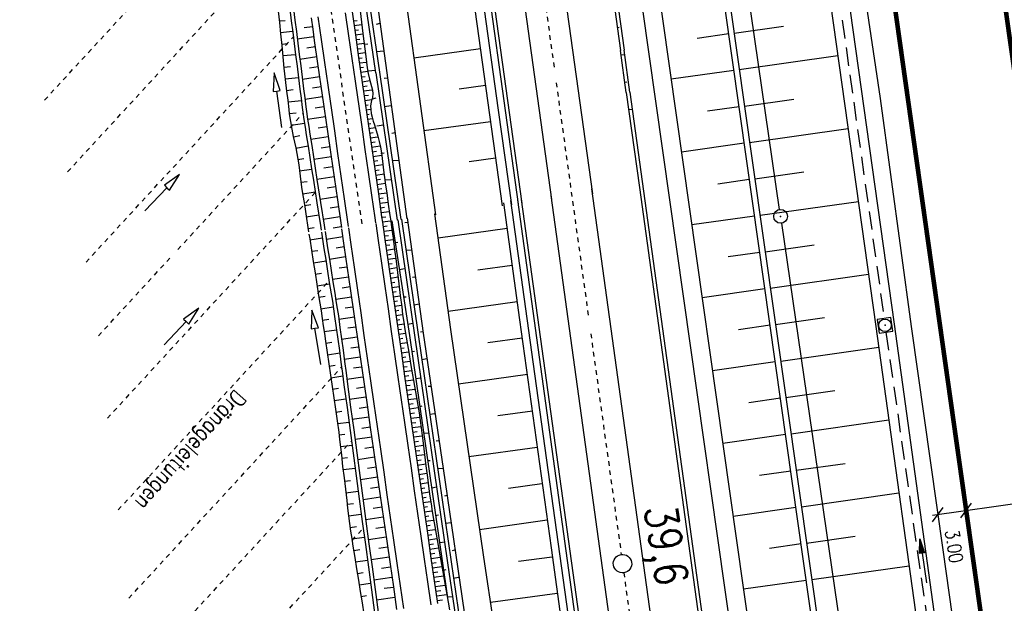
# Model space of a CAD drawing. Extents: x 446457 to 447032, y 444506 to 445688.
# Tile 42 of 83: x 446619 to 446726, y 445147 to 445211. Entities that reach past the tile are written whole.
import ezdxf

# ---------------------------------------------------------------- set-up
doc = ezdxf.new("R2010")
doc.units = 0
doc.header["$LTSCALE"] = 2
doc.header["$MEASUREMENT"] = 0
for name, pattern in [('ACAD_ISO03W100', [0.5, 0.25, -0.25]), ('ACAD_ISO10W100W', [0.5, 0.25, -0.25]), ('AUSGEZOGEN', [0]), ('GESTRICH-X2', [1.5, 1, -0.5])]:
    doc.linetypes.add(name, pattern=pattern)
doc.layers.get('0').update_dxf_attribs({"linetype": 'AUSGEZOGEN'})
for name, color, linetype in [('203-GRENZL-BAB', 7, 'AUSGEZOGEN'), ('203-GRENZP-BAB', 7, 'AUSGEZOGEN'), ('BOESCHG', 250, 'AUSGEZOGEN'), ('DB-Bahnachse', 7, 'CONTINUOUS'), ('DB-Böschungen', 15, 'CONTINUOUS'), ('DB-Gleisachse', 7, 'CONTINUOUS'), ('DB-GRABEN', 15, 'AUSGEZOGEN'), ('DB-Kabelanlagen', 15, 'CONTINUOUS'), ('DB-LS-Wände', 15, 'CONTINUOUS'), ('DB-Lärmschutz-_Stützwände', 15, 'CONTINUOUS'), ('DB-vorhandene_Dränagen', 15, 'CONTINUOUS'), ('DB-Wegböschungen', 15, 'CONTINUOUS'), ('DB-Wege', 15, 'CONTINUOUS'), ('FBRTOP', 250, 'AUSGEZOGEN'), ('KANAL', 7, 'GESTRICH-X2'), ('MULDE', 250, 'AUSGEZOGEN'), ('PFEILTOP', 200, 'AUSGEZOGEN'), ('SCHRIFT', 7, 'AUSGEZOGEN'), ('SCHSYMBOL', 200, 'AUSGEZOGEN')]:
    doc.layers.add(name, color=color, linetype=linetype)
doc.styles.add('ROMANS', font='romans.shx', dxfattribs={"width": 0.8})

# ---------------------------------------------------------------- blocks, each defined once
blk = doc.blocks.new('20')
blk.add_lwpolyline([(-0.75, -0.75), (0.75, -0.75), (0.75, 0.75), (-0.75, 0.75)], close=True)
blk.add_circle((0, 0), 0.676)
blk.add_point((0, 0))
blk = doc.blocks.new('PFEIL2')
at = {"color": 0}
for p, q in [((0.88, 0), (-2.4, -0.01)), ((0.88, -0.27), (0.88, 0.28)), ((0.88, 0.28), (2.43, 0.01)), ((0.91, 0.27), (0.88, 0.26)), ((0.97, 0.26), (0.88, 0.25)), ((1.02, 0.25), (0.88, 0.23)), ((1.07, 0.24), (0.88, 0.21)), ((1.13, 0.23), (0.88, 0.19)), ((1.18, 0.22), (0.88, 0.17)), ((1.24, 0.21), (0.88, 0.15)), ((1.29, 0.21), (0.88, 0.14)), ((1.34, 0.2), (0.88, 0.12)), ((1.4, 0.19), (0.88, 0.1)), ((1.45, 0.18), (0.88, 0.08)), ((1.51, 0.17), (0.88, 0.06)), ((1.56, 0.16), (0.88, 0.04)), ((1.61, 0.15), (0.88, 0.02)), ((1.67, 0.14), (0.88, 0.01)), ((1.72, 0.13), (0.88, -0.01)), ((1.78, 0.12), (0.88, -0.03)), ((1.83, 0.11), (0.88, -0.05)), ((1.88, 0.1), (0.88, -0.07)), ((1.94, 0.09), (0.88, -0.09)), ((2.05, 0.08), (0.88, -0.12)), ((1.99, 0.08), (0.88, -0.11)), ((2.1, 0.07), (0.88, -0.14)), ((2.15, 0.06), (0.88, -0.16)), ((2.21, 0.05), (0.88, -0.18)), ((2.26, 0.04), (0.88, -0.2)), ((2.32, 0.03), (0.88, -0.22)), ((2.37, 0.02), (0.88, -0.23)), ((2.42, 0.01), (0.88, -0.25)), ((2.43, 0.01), (0.88, -0.27))]:
    blk.add_line(p, q, dxfattribs=at)
blk = doc.blocks.new('GST')
at = {"color": 0}
blk.add_circle((0, 0), 0.75, dxfattribs=at)
blk.add_point((0, 0), dxfattribs=at)

msp = doc.modelspace()

# ---------------------------------------------------------------- linework, layer by layer
msp.add_line((446753.6, 445161.81), (446718.5, 445156.81))
at = {"layer": '203-GRENZL-BAB', "flags": 128}
for points in [[(446701.88, 445190.07), (446695.72, 445232.66)], [(446702.1, 445188.59), (446735.76, 444956.92)]]:
    msp.add_lwpolyline(points, dxfattribs=at)
at = {"layer": 'BOESCHG'}
for p, q in [((446696.94, 445209.24), (446702.3, 445210)), ((446696.35, 445209.16), (446692.93, 445208.68)), ((446697.5, 445205.28), (446708.21, 445206.8)), ((446696.91, 445205.2), (446690.08, 445204.23)), ((446697.47, 445201.24), (446694.06, 445200.76)), ((446698.06, 445201.32), (446703.42, 445202.08)), ((446698.62, 445197.36), (446709.33, 445198.88)), ((446698.03, 445197.28), (446691.2, 445196.31)), ((446699.19, 445193.4), (446704.53, 445194.16)), ((446698.59, 445193.32), (446695.18, 445192.83)), ((446699.75, 445189.44), (446710.44, 445190.96)), ((446699.16, 445189.36), (446692.33, 445188.39)), ((446700.31, 445185.48), (446705.65, 445186.24)), ((446699.72, 445185.4), (446696.3, 445184.91)), ((446700.87, 445181.52), (446711.55, 445183.04)), ((446700.28, 445181.44), (446693.45, 445180.47)), ((446701.43, 445177.56), (446706.77, 445178.32)), ((446700.84, 445177.48), (446697.43, 445176.99)), ((446702, 445173.6), (446712.66, 445175.11)), ((446701.4, 445173.52), (446694.57, 445172.55)), ((446702.56, 445169.64), (446707.88, 445170.4)), ((446701.97, 445169.56), (446698.55, 445169.07)), ((446703.12, 445165.68), (446713.76, 445167.19)), ((446702.53, 445165.6), (446695.7, 445164.63)), ((446703.09, 445161.64), (446699.68, 445161.15)), ((446703.68, 445161.72), (446709, 445162.47)), ((446704.25, 445157.76), (446714.86, 445159.26)), ((446703.65, 445157.68), (446696.82, 445156.71)), ((446704.81, 445153.8), (446710.11, 445154.55)), ((446704.22, 445153.71), (446700.8, 445153.23)), ((446705.37, 445149.84), (446715.95, 445151.34)), ((446704.78, 445149.75), (446697.94, 445148.78))]:
    msp.add_line(p, q, dxfattribs=at)
at = {"layer": 'BOESCHG', "flags": 128}
for points in [[(446767.8, 444741.96), (446761.3, 444780.01), (446754.64, 444829.31), (446748.97, 444871.2), (446740.91, 444921.93), (446734.05, 444946.22), (446727.55, 444989.1), (446719.19, 445047.38), (446712.21, 445097.06), (446706.99, 445134.19), (446698.31, 445195.32), (446688.72, 445263.03), (446681.82, 445311.41), (446673.94, 445366.96), (446668.61, 445404.57), (446661.95, 445451.27), (446656.59, 445490.29), (446648.46, 445549.52), (446644.65, 445577.55)], [(446645.24, 445577.63), (446649.06, 445549.6), (446657.19, 445490.37), (446662.54, 445451.36), (446669.2, 445404.66), (446674.53, 445367.05), (446682.41, 445311.5), (446689.31, 445263.11), (446698.9, 445195.41), (446707.58, 445134.27), (446712.81, 445097.15), (446719.79, 445047.46), (446728.14, 444989.19), (446734.64, 444946.35), (446741.49, 444922.06), (446749.56, 444871.29), (446755.24, 444829.39), (446762.09, 444780.13), (446768.59, 444742.09)]]:
    msp.add_lwpolyline(points, dxfattribs=at)
at = {"layer": 'DB-Bahnachse', "linetype": 'ACAD_ISO10W100W'}
for p, q in [((446671.27, 445249.64), (446677.38, 445205.43)), ((446677.59, 445203.86), (446679.3, 445191.48)), ((446679.23, 445191.97), (446681.13, 445178.22)), ((446681.35, 445176.57), (446684.67, 445152.56)), ((446684.94, 445150.58), (446698.34, 445053.5))]:
    msp.add_line(p, q, dxfattribs=at)
at = {"layer": 'DB-Bahnachse', "linetype": 'Continuous'}
msp.add_ellipse((446684.8, 445151.57), major_axis=(-0.707, 0.707), ratio=1, start_param=2.514591, end_param=8.797776, dxfattribs=at)
at = {"layer": 'DB-Böschungen', "linetype": 'Continuous'}
for p, q in [((446650.08, 445347.01), (446671.72, 445190.46)), ((446656.61, 445246.64), (446664.46, 445189.48)), ((446680, 445240.56), (446684.58, 445207.36)), ((446680.39, 445240.61), (446684.98, 445207.41)), ((446684.24, 445209.85), (446684.45, 445209.88)), ((446669.36, 445207.54), (446662.12, 445206.53)), ((446685.21, 445202.79), (446684.58, 445207.36)), ((446684.65, 445206.88), (446685.07, 445206.94)), ((446685.61, 445202.84), (446684.98, 445207.41)), ((446669.91, 445203.55), (446667.04, 445203.16)), ((446685.06, 445203.91), (446685.27, 445203.94)), ((446685.21, 445202.79), (446686.64, 445192.46)), ((446685.61, 445202.84), (446694.06, 445141.55)), ((446685.47, 445200.93), (446685.89, 445200.99)), ((446670.46, 445199.6), (446663.2, 445198.63)), ((446671, 445195.65), (446668.14, 445195.26)), ((446686.64, 445192.46), (446693.66, 445141.5)), ((446671.86, 445190.79), (446673.61, 445178.09)), ((446664.38, 445189.59), (446666.11, 445177.04)), ((446672.26, 445187.99), (446664.76, 445186.94)), ((446672.81, 445183.99), (446669.06, 445183.49)), ((446673.36, 445180.04), (446665.86, 445178.99)), ((446673.61, 445178.09), (446677.05, 445153.29)), ((446666.11, 445177.04), (446669.7, 445152.29)), ((446673.91, 445176.09), (446670.16, 445175.59)), ((446674.46, 445172.14), (446666.96, 445171.09)), ((446675.01, 445168.14), (446671.26, 445167.64)), ((446675.51, 445164.19), (446668.11, 445163.19)), ((446676.05, 445160.24), (446672.4, 445159.74)), ((446676.6, 445156.29), (446669.25, 445155.24)), ((446677.05, 445153.29), (446680.45, 445128.54)), ((446669.7, 445152.29), (446672.07, 445136.39)), ((446677.15, 445152.29), (446673.5, 445151.79)), ((446677.7, 445148.34), (446670.45, 445147.34))]:
    msp.add_line(p, q, dxfattribs=at)
at = {"layer": 'DB-Gleisachse', "linetype": 'Continuous'}
for p, q in [((446662.07, 445299.83), (446677.07, 445191.17)), ((446666.53, 445300.45), (446681.53, 445191.79)), ((446677.01, 445191.61), (446713.11, 444929.98)), ((446681.45, 445192.33), (446717.57, 444930.6))]:
    msp.add_line(p, q, dxfattribs=at)
at = {"layer": 'DB-GRABEN', "linetype": 'Continuous'}
for p, q in [((446655.43, 445225), (446658.38, 445205)), ((446657.98, 445204.95), (446655.33, 445223)), ((446658.03, 445213.25), (446661.35, 445189.06)), ((446658.43, 445210.3), (446658.03, 445210.2)), ((446656.73, 445208.05), (446657.13, 445208.1)), ((446658.83, 445207.3), (446658.08, 445207.2)), ((446657.93, 445205.2), (446657.18, 445205.1)), ((446657.98, 445204.95), (446660.31, 445188.92)), ((446658.38, 445205), (446660.71, 445188.98)), ((446659.23, 445204.35), (446658.88, 445204.3)), ((446657.63, 445202.1), (446658.03, 445202.2)), ((446659.63, 445201.35), (446658.93, 445201.25)), ((446658.83, 445199.25), (446658.08, 445199.15)), ((446660.08, 445198.4), (446659.73, 445198.35)), ((446658.53, 445196.2), (446658.88, 445196.25)), ((446660.48, 445195.4), (446659.78, 445195.35)), ((446659.68, 445193.3), (446659.03, 445193.25)), ((446660.88, 445192.45), (446660.86, 445192.45)), ((446659.73, 445188.84), (446661.64, 445176.37)), ((446660.37, 445188.94), (446662.19, 445176.42)), ((446660.77, 445189.01), (446662.59, 445176.47)), ((446661.49, 445188.67), (446661.14, 445188.62)), ((446661.41, 445189.18), (446663.13, 445176.64)), ((446660.09, 445186.47), (446660.39, 445186.52)), ((446661.89, 445185.67), (446661.29, 445185.62)), ((446661.14, 445183.62), (446660.54, 445183.52)), ((446662.29, 445182.72), (446661.99, 445182.67)), ((446660.99, 445180.57), (446661.29, 445180.57)), ((446662.69, 445179.77), (446662.14, 445179.67)), ((446662.04, 445177.67), (446661.44, 445177.57)), ((446662.19, 445176.42), (446665.79, 445151.67)), ((446662.59, 445176.47), (446666.19, 445151.77)), ((446663.09, 445176.77), (446662.84, 445176.72)), ((446663.13, 445176.64), (446665.29, 445161.92)), ((446661.64, 445176.37), (446665.24, 445151.62)), ((446661.89, 445174.62), (446662.19, 445174.67)), ((446663.54, 445173.82), (446662.99, 445173.72)), ((446662.89, 445171.72), (446662.34, 445171.67)), ((446663.99, 445170.82), (446663.69, 445170.82)), ((446662.79, 445168.67), (446663.04, 445168.72)), ((446664.39, 445167.87), (446663.84, 445167.77)), ((446663.74, 445165.77), (446663.19, 445165.72)), ((446664.84, 445164.92), (446664.54, 445164.87)), ((446663.64, 445162.77), (446663.89, 445162.77)), ((446665.29, 445161.92), (446664.74, 445161.87)), ((446665.29, 445161.92), (446668.34, 445141.17)), ((446664.59, 445159.87), (446664.09, 445159.77)), ((446665.69, 445158.97), (446665.44, 445158.92)), ((446664.49, 445156.82), (446664.79, 445156.87)), ((446666.14, 445156.02), (446665.59, 445155.92)), ((446665.49, 445153.92), (446664.94, 445153.82)), ((446666.54, 445153.02), (446666.29, 445152.97)), ((446665.24, 445151.62), (446665.74, 445148.11)), ((446665.39, 445150.87), (446665.64, 445150.92)), ((446665.79, 445151.67), (446668.09, 445135.82)), ((446666.19, 445151.77), (446668.49, 445135.87)), ((446666.99, 445150.07), (446666.44, 445149.97)), ((446666.34, 445147.97), (446665.79, 445147.92))]:
    msp.add_line(p, q, dxfattribs=at)
at = {"layer": 'DB-Kabelanlagen', "linetype": 'Continuous'}
for p, q in [((446660.69, 445283.17), (446673.46, 445190.67)), ((446661.08, 445283.23), (446673.85, 445190.73)), ((446673.39, 445191.11), (446709.49, 444929.48)), ((446673.79, 445191.17), (446709.89, 444929.54))]:
    msp.add_line(p, q, dxfattribs=at)
at = {"layer": 'DB-LS-Wände', "linetype": 'Continuous'}
for p, q in [((446666.13, 445238.29), (446671.29, 445200.86)), ((446671.29, 445200.86), (446672.72, 445190.57))]:
    msp.add_line(p, q, dxfattribs=at)
at = {"layer": 'DB-Lärmschutz-_Stützwände', "linetype": 'Continuous'}
for p, q in [((446672.64, 445191.06), (446674.92, 445174.56)), ((446674.92, 445174.56), (446679.75, 445139.58))]:
    msp.add_line(p, q, dxfattribs=at)
at = {"layer": 'DB-vorhandene_Dränagen', "linetype": 'ACAD_ISO03W100'}
for p, q in [((446621.98, 445201.97), (446645.48, 445227.5)), ((446624.48, 445194.17), (446647.5, 445219.17)), ((446626.48, 445184.35), (446649.02, 445208.84)), ((446636.46, 445185.72), (446650.07, 445200.5)), ((446646.99, 445187.13), (446651.41, 445191.93)), ((446628.8, 445167.37), (446646.63, 445186.74)), ((446627.82, 445176.33), (446635.8, 445185)), ((446629.98, 445157.41), (446652.91, 445182.31)), ((446631.14, 445147.82), (446654.27, 445172.94)), ((446632.23, 445139.8), (446655.34, 445164.9)), ((446633.74, 445130.56), (446656.61, 445155.4))]:
    msp.add_line(p, q, dxfattribs=at)
at = {"layer": 'DB-vorhandene_Dränagen', "linetype": 'Continuous'}
for p, q in [((446636.66, 445193.89), (446635, 445192.71)), ((446635.57, 445192.16), (446636.66, 445193.89)), ((446635, 445192.71), (446635.28, 445192.44)), ((446632.89, 445189.92), (446635.28, 445192.44)), ((446635.28, 445192.44), (446635.57, 445192.16)), ((446638.75, 445179.34), (446637.08, 445178.16)), ((446637.66, 445177.61), (446638.75, 445179.34)), ((446634.98, 445175.37), (446637.37, 445177.89)), ((446637.08, 445178.16), (446637.37, 445177.89)), ((446637.37, 445177.89), (446637.66, 445177.61))]:
    msp.add_line(p, q, dxfattribs=at)
at = {"layer": 'DB-Wegböschungen', "linetype": 'Continuous'}
for p, q in [((446648.64, 445211.84), (446648.8, 445210.6)), ((446649.04, 445211.89), (446649.19, 445210.65)), ((446647.37, 445211.65), (446647.5, 445210.41)), ((446650.95, 445210.91), (446651.13, 445209.67)), ((446655.4, 445211.55), (446655.76, 445209.08)), ((446656.27, 445211.68), (446656.42, 445210.44)), ((446647.48, 445210.57), (446648.13, 445210.64)), ((446647.5, 445210.41), (446647.63, 445209.16)), ((446648.8, 445210.6), (446648.95, 445209.36)), ((446649.19, 445210.65), (446649.35, 445209.41)), ((446651.09, 445209.94), (446650.2, 445209.81)), ((446651.13, 445209.67), (446651.3, 445208.43)), ((446655.54, 445210.58), (446655.97, 445210.64)), ((446655.61, 445210.07), (446656.45, 445210.19)), ((446655.69, 445209.56), (446656.1, 445209.62)), ((446656.42, 445210.44), (446656.58, 445209.2)), ((446647.61, 445209.31), (446648.94, 445209.45)), ((446647.63, 445209.16), (446647.75, 445207.92)), ((446648.95, 445209.36), (446649.11, 445208.12)), ((446649.35, 445209.41), (446649.51, 445208.17)), ((446651.24, 445208.85), (446649.45, 445208.59)), ((446655.76, 445209.06), (446656.58, 445209.17)), ((446655.76, 445209.08), (446656.12, 445206.6)), ((446655.83, 445208.55), (446656.24, 445208.6)), ((446656.58, 445209.2), (446656.68, 445208.37)), ((446647.74, 445208.06), (446648.42, 445208.12)), ((446647.75, 445207.92), (446647.83, 445207.09)), ((446649.11, 445208.12), (446649.27, 445206.88)), ((446649.51, 445208.17), (446649.66, 445206.93)), ((446651.4, 445207.76), (446650.5, 445207.63)), ((446651.3, 445208.43), (446651.66, 445205.96)), ((446655.91, 445208.04), (446656.71, 445208.15)), ((446655.98, 445207.53), (446656.38, 445207.59)), ((446656.68, 445208.37), (446656.79, 445207.54)), ((446656.79, 445207.54), (446656.89, 445206.71)), ((446647.83, 445207.09), (446647.92, 445206.26)), ((446647.86, 445206.8), (446649.26, 445206.94)), ((446649.27, 445206.88), (446649.42, 445205.64)), ((446649.66, 445206.93), (446649.82, 445205.69)), ((446651.56, 445206.68), (446649.73, 445206.4)), ((446656.06, 445207.02), (446656.84, 445207.13)), ((446656.12, 445206.6), (446656.47, 445204.13)), ((446656.13, 445206.51), (446656.51, 445206.57)), ((446656.89, 445206.71), (446656.96, 445206.1)), ((446647.92, 445206.26), (446648, 445205.43)), ((446647.99, 445205.54), (446648.7, 445205.61)), ((446648, 445205.43), (446648.14, 445204.19)), ((446649.42, 445205.64), (446649.58, 445204.4)), ((446649.82, 445205.69), (446649.98, 445204.45)), ((446651.72, 445205.59), (446650.79, 445205.45)), ((446651.66, 445205.96), (446652.02, 445203.48)), ((446656.2, 445206.01), (446656.96, 445206.11)), ((446656.28, 445205.5), (446656.65, 445205.55)), ((446656.96, 445206.1), (446657.04, 445205.48)), ((446657.04, 445205.48), (446657.15, 445204.87)), ((446646.92, 445204.92), (446646.81, 445202.89)), ((446647.6, 445203), (446646.92, 445204.92)), ((446648.13, 445204.28), (446649.57, 445204.44)), ((446649.58, 445204.4), (446649.74, 445203.15)), ((446649.98, 445204.45), (446650.13, 445203.21)), ((446651.87, 445204.5), (446650, 445204.22)), ((446656.35, 445204.99), (446657.11, 445205.1)), ((446656.42, 445204.48), (446656.81, 445204.54)), ((446657.15, 445204.87), (446657.29, 445204.25)), ((446648.14, 445204.19), (446648.29, 445202.95)), ((446650.13, 445203.21), (446650.26, 445202.22)), ((446652.03, 445203.41), (446651.09, 445203.27)), ((446652.02, 445203.48), (446652.31, 445201.51)), ((446656.47, 445204.13), (446656.76, 445202.15)), ((446656.5, 445203.97), (446657.34, 445204.09)), ((446656.57, 445203.46), (446657.03, 445203.53)), ((446657.29, 445204.25), (446657.41, 445203.85)), ((446657.41, 445203.85), (446657.52, 445203.45)), ((446657.52, 445203.45), (446657.61, 445203.06)), ((446646.81, 445202.89), (446647.21, 445202.94)), ((446647.21, 445202.94), (446647.6, 445203)), ((446647.77, 445198.98), (446647.21, 445202.94)), ((446648.28, 445203.02), (446649.01, 445203.11)), ((446648.29, 445202.95), (446648.41, 445201.95)), ((446649.74, 445203.15), (446649.86, 445202.16)), ((446649.86, 445202.16), (446649.99, 445201.17)), ((446650.26, 445202.22), (446650.38, 445201.23)), ((446652.19, 445202.32), (446650.28, 445202.04)), ((446656.64, 445202.96), (446657.6, 445203.09)), ((446656.72, 445202.45), (446657.18, 445202.51)), ((446656.76, 445202.15), (446656.83, 445201.65)), ((446657.62, 445202.27), (446657.57, 445202.1)), ((446657.61, 445203.06), (446657.65, 445202.66)), ((446657.65, 445202.66), (446657.62, 445202.27)), ((446648.41, 445201.95), (446648.53, 445200.96)), ((446648.44, 445201.77), (446649.89, 445201.94)), ((446649.99, 445201.17), (446650.05, 445200.67)), ((446650.38, 445201.23), (446650.45, 445200.73)), ((446652.35, 445201.23), (446651.38, 445201.09)), ((446652.31, 445201.51), (446652.38, 445201.01)), ((446656.79, 445201.94), (446657.56, 445202.05)), ((446656.83, 445201.65), (446657.19, 445199.18)), ((446656.86, 445201.43), (446657.15, 445201.47)), ((446657.47, 445201.75), (446657.42, 445201.34)), ((446657.42, 445201.34), (446657.43, 445200.93)), ((446657.52, 445201.92), (446657.47, 445201.75)), ((446657.57, 445202.1), (446657.52, 445201.92)), ((446648.53, 445200.96), (446648.58, 445200.46)), ((446648.58, 445200.5), (446649.31, 445200.6)), ((446648.58, 445200.46), (446648.7, 445199.64)), ((446650.05, 445200.67), (446650.17, 445199.85)), ((446650.45, 445200.73), (446650.56, 445199.91)), ((446652.5, 445200.14), (446650.57, 445199.86)), ((446652.38, 445201.01), (446652.73, 445198.54)), ((446656.94, 445200.92), (446657.42, 445200.99)), ((446657.01, 445200.41), (446657.25, 445200.45)), ((446657.08, 445199.91), (446657.62, 445199.98)), ((446657.43, 445200.93), (446657.49, 445200.51)), ((446657.49, 445200.51), (446657.58, 445200.1)), ((446657.58, 445200.1), (446657.71, 445199.68)), ((446648.7, 445199.64), (446648.85, 445198.82)), ((446648.77, 445199.23), (446650.22, 445199.47)), ((446650.17, 445199.85), (446650.29, 445199.03)), ((446650.29, 445199.03), (446650.43, 445198.2)), ((446650.56, 445199.91), (446650.69, 445199.08)), ((446650.69, 445199.08), (446650.82, 445198.26)), ((446652.66, 445199.06), (446651.7, 445198.91)), ((446657.16, 445199.4), (446657.46, 445199.44)), ((446657.19, 445199.18), (446657.55, 445196.71)), ((446657.23, 445198.89), (446657.93, 445198.99)), ((446657.71, 445199.68), (446657.84, 445199.27)), ((446657.84, 445199.27), (446658.03, 445198.66)), ((446648.85, 445198.82), (446649.01, 445198)), ((446649.01, 445198), (446649.15, 445197.39)), ((446649.02, 445197.97), (446649.72, 445198.11)), ((446650.43, 445198.2), (446650.62, 445196.97)), ((446650.82, 445198.26), (446651.02, 445197.02)), ((446652.82, 445197.97), (446650.91, 445197.68)), ((446652.73, 445198.54), (446653.09, 445196.06)), ((446657.3, 445198.38), (446657.69, 445198.44)), ((446657.38, 445197.87), (446658.22, 445197.99)), ((446658.03, 445198.66), (446658.2, 445198.06)), ((446658.2, 445198.06), (446658.36, 445197.45)), ((446649.15, 445197.39), (446649.28, 445196.77)), ((446649.28, 445196.77), (446649.41, 445196.16)), ((446649.29, 445196.73), (446650.62, 445197)), ((446650.62, 445196.97), (446650.81, 445195.73)), ((446651.02, 445197.02), (446651.21, 445195.79)), ((446652.97, 445196.88), (446652.03, 445196.74)), ((446657.45, 445197.36), (446657.9, 445197.43)), ((446657.52, 445196.86), (446658.46, 445196.99)), ((446658.36, 445197.45), (446658.49, 445196.84)), ((446658.49, 445196.84), (446658.59, 445196.23)), ((446649.41, 445196.16), (446649.52, 445195.55)), ((446650.81, 445195.73), (446651, 445194.5)), ((446651.21, 445195.79), (446651.4, 445194.55)), ((446653.13, 445195.79), (446651.25, 445195.51)), ((446653.09, 445196.06), (446653.45, 445193.59)), ((446657.55, 445196.71), (446657.9, 445194.23)), ((446657.6, 445196.35), (446658.07, 445196.41)), ((446657.67, 445195.84), (446658.63, 445195.97)), ((446658.59, 445196.23), (446658.67, 445195.61)), ((446649.52, 445195.51), (446650.17, 445195.62)), ((446649.52, 445195.55), (446649.61, 445194.93)), ((446649.61, 445194.93), (446649.69, 445194.31)), ((446653.29, 445194.71), (446652.35, 445194.56)), ((446657.74, 445195.33), (446658.22, 445195.4)), ((446657.82, 445194.82), (446658.75, 445194.95)), ((446658.67, 445195.61), (446658.75, 445194.99)), ((446658.75, 445194.99), (446658.82, 445194.36)), ((446649.69, 445194.31), (446649.77, 445193.69)), ((446649.7, 445194.28), (446651.01, 445194.46)), ((446649.77, 445193.69), (446649.85, 445193.07)), ((446651, 445194.5), (446651.2, 445193.26)), ((446651.4, 445194.55), (446651.59, 445193.32)), ((446653.45, 445193.62), (446651.59, 445193.34)), ((446653.45, 445193.59), (446653.81, 445191.11)), ((446657.89, 445194.31), (446658.35, 445194.38)), ((446657.9, 445194.23), (446658.26, 445191.76)), ((446657.97, 445193.81), (446658.88, 445193.94)), ((446658.82, 445194.36), (446658.93, 445193.54)), ((446649.85, 445193.03), (446650.53, 445193.12)), ((446649.85, 445193.07), (446649.96, 445192.24)), ((446651.2, 445193.26), (446651.58, 445190.79)), ((446651.59, 445193.32), (446651.98, 445190.85)), ((446653.6, 445192.53), (446652.68, 445192.39)), ((446658.04, 445193.3), (446658.49, 445193.36)), ((446658.11, 445192.79), (446659.02, 445192.92)), ((446658.93, 445193.54), (446659.05, 445192.71)), ((446659.05, 445192.71), (446659.17, 445191.89)), ((446649.96, 445192.24), (446650.09, 445191.42)), ((446650.04, 445191.77), (446651.4, 445191.98)), ((446650.09, 445191.42), (446650.23, 445190.6)), ((446653.76, 445191.44), (446651.93, 445191.17)), ((446658.19, 445192.28), (446658.64, 445192.35)), ((446658.26, 445191.77), (446659.17, 445191.9)), ((446658.26, 445191.76), (446658.62, 445189.28)), ((446659.17, 445191.89), (446659.34, 445190.65)), ((446650.23, 445190.6), (446650.42, 445189.36)), ((446650.24, 445190.52), (446650.92, 445190.63)), ((446651.58, 445190.79), (446651.97, 445188.32)), ((446651.98, 445190.85), (446652.36, 445188.38)), ((446653.92, 445190.35), (446653.01, 445190.22)), ((446653.81, 445191.11), (446654.17, 445188.64)), ((446658.33, 445191.26), (446658.79, 445191.33)), ((446658.41, 445190.76), (446659.31, 445190.88)), ((446659.34, 445190.65), (446659.52, 445189.41)), ((446650.42, 445189.36), (446650.61, 445188.12)), ((446650.43, 445189.27), (446651.79, 445189.48)), ((446654.07, 445189.26), (446652.27, 445188.99)), ((446658.48, 445190.25), (446658.93, 445190.31)), ((446658.55, 445189.74), (446659.45, 445189.87)), ((446658.62, 445189.28), (446658.7, 445188.71)), ((446658.63, 445189.23), (446659.07, 445189.29)), ((446659.52, 445189.41), (446659.6, 445188.83)), ((446651.97, 445188.32), (446652.05, 445187.81)), ((446652.36, 445188.38), (446652.44, 445187.87)), ((446654.17, 445188.64), (446654.24, 445188.11)), ((446658.7, 445188.72), (446659.59, 445188.85)), ((446658.7, 445188.72), (446659.59, 445188.85)), ((446658.71, 445188.68), (446658.98, 445186.81)), ((446658.77, 445188.21), (446659.22, 445188.28)), ((446659.6, 445188.82), (446659.69, 445188.17)), ((446650.61, 445188.12), (446650.68, 445187.63)), ((446650.62, 445188.02), (446651.3, 445188.13)), ((446650.72, 445187.39), (446650.8, 445186.89)), ((446652.08, 445187.61), (446652.35, 445185.85)), ((446652.47, 445187.68), (446652.75, 445185.91)), ((446654.23, 445188.18), (446653.34, 445188.04)), ((446654.26, 445187.96), (446654.52, 445186.16)), ((446658.85, 445187.71), (446659.74, 445187.83)), ((446658.92, 445187.2), (446659.36, 445187.26)), ((446659.69, 445188.17), (446659.86, 445186.94)), ((446650.8, 445186.89), (446650.99, 445185.65)), ((446650.81, 445186.77), (446652.18, 445186.99)), ((446654.39, 445187.09), (446652.61, 445186.82)), ((446654.52, 445186.16), (446654.88, 445183.69)), ((446658.98, 445186.81), (446659.33, 445184.33)), ((446658.99, 445186.69), (446659.88, 445186.81)), ((446659.07, 445186.18), (446659.51, 445186.24)), ((446659.86, 445186.94), (446660.03, 445185.7)), ((446650.99, 445185.65), (446651.18, 445184.42)), ((446651.01, 445185.53), (446651.69, 445185.63)), ((446652.35, 445185.85), (446652.55, 445184.62)), ((446652.75, 445185.91), (446652.94, 445184.67)), ((446654.55, 445186), (446653.66, 445185.87)), ((446659.14, 445185.67), (446660.01, 445185.8)), ((446659.21, 445185.16), (446659.65, 445185.23)), ((446660.03, 445185.7), (446660.18, 445184.46)), ((446651.18, 445184.42), (446651.38, 445183.18)), ((446651.21, 445184.28), (446652.57, 445184.49)), ((446652.55, 445184.62), (446652.74, 445183.38)), ((446652.94, 445184.67), (446653.14, 445183.44)), ((446654.7, 445184.91), (446652.95, 445184.65)), ((446659.29, 445184.66), (446660.14, 445184.78)), ((446659.33, 445184.33), (446659.69, 445181.86)), ((446659.36, 445184.15), (446659.78, 445184.21)), ((446660.18, 445184.46), (446660.34, 445183.22)), ((446651.38, 445183.18), (446651.57, 445181.95)), ((446651.4, 445183.03), (446652.08, 445183.14)), ((446652.74, 445183.38), (446652.93, 445182.15)), ((446653.14, 445183.44), (446653.33, 445182.2)), ((446654.86, 445183.82), (446653.99, 445183.69)), ((446654.88, 445183.69), (446655.24, 445181.22)), ((446659.43, 445183.64), (446660.27, 445183.76)), ((446659.51, 445183.13), (446659.92, 445183.19)), ((446660.34, 445183.22), (446660.49, 445181.98)), ((446651.57, 445181.95), (446651.77, 445180.71)), ((446651.6, 445181.78), (446652.96, 445181.99)), ((446652.93, 445182.15), (446653.13, 445180.91)), ((446655.02, 445182.73), (446653.29, 445182.47)), ((446653.33, 445182.2), (446653.52, 445180.97)), ((446659.58, 445182.62), (446660.4, 445182.74)), ((446659.65, 445182.11), (446660.06, 445182.17)), ((446659.69, 445181.86), (446660.05, 445179.39)), ((446660.49, 445181.98), (446660.64, 445180.73)), ((446651.77, 445180.71), (446651.9, 445179.89)), ((446653.13, 445180.91), (446653.26, 445180.09)), ((446653.52, 445180.97), (446653.65, 445180.14)), ((446655.18, 445181.65), (446654.32, 445181.52)), ((446655.24, 445181.22), (446655.6, 445178.74)), ((446659.73, 445181.61), (446660.52, 445181.72)), ((446659.8, 445181.1), (446660.19, 445181.15)), ((446660.64, 445180.73), (446660.8, 445179.49)), ((446651.79, 445180.53), (446652.47, 445180.64)), ((446651.9, 445179.89), (446652.03, 445179.07)), ((446653.26, 445180.09), (446653.38, 445179.26)), ((446655.33, 445180.56), (446653.63, 445180.3)), ((446653.65, 445180.14), (446653.78, 445179.32)), ((446659.88, 445180.59), (446660.64, 445180.7)), ((446659.95, 445180.08), (446660.33, 445180.14)), ((446660.02, 445179.57), (446660.77, 445179.68)), ((446651.04, 445179.13), (446650.97, 445177.09)), ((446651.76, 445177.22), (446651.04, 445179.13)), ((446651.99, 445179.29), (446653.35, 445179.49)), ((446652.03, 445179.07), (446652.15, 445178.24)), ((446653.38, 445179.26), (446653.51, 445178.44)), ((446653.78, 445179.32), (446653.91, 445178.5)), ((446655.49, 445179.47), (446654.64, 445179.34)), ((446655.6, 445178.74), (446655.95, 445176.27)), ((446660.05, 445179.39), (446660.41, 445176.91)), ((446660.1, 445179.07), (446660.47, 445179.12)), ((446660.17, 445178.56), (446660.9, 445178.66)), ((446660.8, 445179.49), (446660.9, 445178.67)), ((446660.9, 445178.67), (446661.02, 445177.84)), ((446652.15, 445178.24), (446652.27, 445177.42)), ((446652.18, 445178.04), (446652.86, 445178.14)), ((446653.51, 445178.44), (446653.69, 445177.2)), ((446653.91, 445178.5), (446654.09, 445177.26)), ((446655.65, 445178.38), (446653.96, 445178.13)), ((446660.24, 445178.05), (446660.61, 445178.1)), ((446660.32, 445177.54), (446661.05, 445177.64)), ((446661.02, 445177.84), (446661.14, 445177.02)), ((446650.97, 445177.09), (446651.37, 445177.16)), ((446651.37, 445177.16), (446651.76, 445177.22)), ((446652.02, 445173.21), (446651.37, 445177.16)), ((446652.27, 445177.42), (446652.39, 445176.59)), ((446652.36, 445176.8), (446653.72, 445176.99)), ((446652.39, 445176.59), (446652.5, 445175.77)), ((446653.69, 445177.2), (446653.86, 445175.97)), ((446654.09, 445177.26), (446654.26, 445176.02)), ((446655.81, 445177.29), (446654.96, 445177.17)), ((446660.39, 445177.03), (446660.76, 445177.08)), ((446660.41, 445176.91), (446660.76, 445174.44)), ((446660.46, 445176.52), (446661.21, 445176.63)), ((446661.14, 445177.02), (446661.28, 445176.2)), ((446652.5, 445175.77), (446652.68, 445174.53)), ((446652.54, 445175.54), (446653.21, 445175.64)), ((446653.86, 445175.97), (446654.03, 445174.73)), ((446654.26, 445176.02), (446654.42, 445174.78)), ((446655.96, 445176.2), (446654.27, 445175.95)), ((446655.95, 445176.27), (446656.31, 445173.79)), ((446660.54, 445176.02), (446660.91, 445176.07)), ((446660.61, 445175.51), (446661.38, 445175.62)), ((446661.28, 445176.2), (446661.42, 445175.37)), ((446661.42, 445175.37), (446661.56, 445174.55)), ((446652.68, 445174.53), (446652.87, 445173.3)), ((446652.72, 445174.29), (446654.06, 445174.49)), ((446654.03, 445174.73), (446654.19, 445173.49)), ((446654.42, 445174.78), (446654.59, 445173.54)), ((446656.12, 445175.12), (446655.27, 445174.99)), ((446660.68, 445175), (446661.07, 445175.05)), ((446660.76, 445174.49), (446661.55, 445174.6)), ((446660.76, 445174.44), (446661.12, 445171.96)), ((446661.56, 445174.55), (446661.77, 445173.32)), ((446652.87, 445173.3), (446653.06, 445172.06)), ((446654.19, 445173.49), (446654.36, 445172.25)), ((446656.28, 445174.03), (446654.56, 445173.77)), ((446654.59, 445173.54), (446654.75, 445172.31)), ((446656.31, 445173.79), (446656.67, 445171.32)), ((446660.83, 445173.98), (446661.24, 445174.04)), ((446660.9, 445173.47), (446661.73, 445173.59)), ((446661.77, 445173.32), (446661.98, 445172.09)), ((446652.91, 445173.04), (446653.57, 445173.14)), ((446654.36, 445172.25), (446654.52, 445171.01)), ((446654.75, 445172.31), (446654.92, 445171.07)), ((446656.43, 445172.94), (446655.57, 445172.81)), ((446660.98, 445172.97), (446661.4, 445173.02)), ((446661.05, 445172.46), (446661.9, 445172.58)), ((446653.06, 445172.06), (446653.24, 445170.82)), ((446653.1, 445171.79), (446654.39, 445171.99)), ((446656.59, 445171.85), (446654.85, 445171.59)), ((446654.92, 445171.07), (446655.25, 445168.59)), ((446656.67, 445171.32), (446657.03, 445168.84)), ((446661.12, 445171.95), (446661.56, 445172.01)), ((446661.12, 445171.96), (446661.48, 445169.49)), ((446661.2, 445171.44), (446662.07, 445171.56)), ((446661.98, 445172.09), (446662.19, 445170.85)), ((446653.24, 445170.82), (446653.43, 445169.59)), ((446653.28, 445170.54), (446653.92, 445170.64)), ((446654.52, 445171.01), (446654.86, 445168.53)), ((446656.75, 445170.76), (446655.87, 445170.63)), ((446661.27, 445170.93), (446661.71, 445170.99)), ((446661.34, 445170.42), (446662.24, 445170.55)), ((446662.19, 445170.85), (446662.4, 445169.62)), ((446653.43, 445169.59), (446653.61, 445168.35)), ((446653.47, 445169.29), (446654.73, 445169.48)), ((446656.91, 445169.67), (446655.14, 445169.41)), ((446661.42, 445169.92), (446661.87, 445169.98)), ((446661.48, 445169.49), (446661.84, 445167.01)), ((446661.49, 445169.41), (446662.42, 445169.54)), ((446661.56, 445168.9), (446662.04, 445168.97)), ((446662.4, 445169.62), (446662.55, 445168.8)), ((446653.61, 445168.35), (446653.78, 445167.11)), ((446653.65, 445168.05), (446654.28, 445168.14)), ((446654.86, 445168.53), (446655.19, 445166.05)), ((446655.25, 445168.59), (446655.58, 445166.11)), ((446657.06, 445168.59), (446656.18, 445168.45)), ((446657.03, 445168.84), (446657.38, 445166.37)), ((446661.64, 445168.39), (446662.59, 445168.53)), ((446661.71, 445167.88), (446662.19, 445167.95)), ((446662.55, 445168.8), (446662.68, 445167.98)), ((446662.68, 445167.98), (446662.81, 445167.15)), ((446653.78, 445167.11), (446653.95, 445165.87)), ((446653.83, 445166.8), (446655.07, 445166.96)), ((446657.22, 445167.5), (446655.43, 445167.23)), ((446661.79, 445167.37), (446662.76, 445167.51)), ((446661.84, 445167.01), (446662.19, 445164.54)), ((446661.86, 445166.87), (446662.34, 445166.93)), ((446662.81, 445167.15), (446662.92, 445166.33)), ((446653.95, 445165.87), (446654.05, 445165.05)), ((446655.19, 445166.05), (446655.52, 445163.58)), ((446655.58, 445166.11), (446655.92, 445163.63)), ((446657.38, 445166.41), (446656.48, 445166.27)), ((446657.38, 445166.37), (446657.74, 445163.9)), ((446661.93, 445166.36), (446662.9, 445166.49)), ((446662.01, 445165.85), (446662.49, 445165.92)), ((446662.92, 445166.33), (446663.02, 445165.5)), ((446653.98, 445165.56), (446654.61, 445165.63)), ((446654.05, 445165.05), (446654.14, 445164.22)), ((446657.54, 445165.32), (446655.73, 445165.05)), ((446662.08, 445165.34), (446663.03, 445165.48)), ((446662.15, 445164.83), (446662.62, 445164.9)), ((446663.02, 445165.5), (446663.12, 445164.67)), ((446663.12, 445164.67), (446663.28, 445163.43)), ((446654.13, 445164.31), (446655.4, 445164.45)), ((446654.14, 445164.22), (446654.24, 445163.39)), ((446655.52, 445163.58), (446655.85, 445161.1)), ((446655.92, 445163.63), (446656.25, 445161.15)), ((446657.69, 445164.23), (446656.78, 445164.1)), ((446657.74, 445163.9), (446658.1, 445161.42)), ((446662.19, 445164.54), (446662.55, 445162.07)), ((446662.23, 445164.32), (446663.15, 445164.46)), ((446662.3, 445163.82), (446662.76, 445163.88)), ((446654.24, 445163.39), (446654.38, 445162.15)), ((446654.28, 445163.05), (446654.92, 445163.12)), ((446657.85, 445163.14), (446656.02, 445162.87)), ((446662.37, 445163.31), (446663.28, 445163.44)), ((446662.45, 445162.8), (446662.9, 445162.86)), ((446663.28, 445163.43), (446663.44, 445162.19)), ((446654.38, 445162.15), (446654.53, 445160.91)), ((446654.42, 445161.79), (446655.74, 445161.95)), ((446658.01, 445162.06), (446657.09, 445161.92)), ((446662.52, 445162.29), (446663.41, 445162.42)), ((446662.55, 445162.07), (446662.91, 445159.59)), ((446662.59, 445161.78), (446663.04, 445161.85)), ((446663.44, 445162.19), (446663.6, 445160.95)), ((446654.53, 445160.91), (446654.68, 445159.66)), ((446654.57, 445160.53), (446655.24, 445160.62)), ((446655.85, 445161.1), (446656.18, 445158.62)), ((446656.25, 445161.15), (446656.58, 445158.68)), ((446658.16, 445160.97), (446656.31, 445160.69)), ((446658.1, 445161.42), (446658.46, 445158.95)), ((446662.67, 445161.27), (446663.54, 445161.4)), ((446662.74, 445160.77), (446663.17, 445160.83)), ((446662.81, 445160.26), (446663.67, 445160.38)), ((446663.6, 445160.95), (446663.76, 445159.71)), ((446654.68, 445159.66), (446654.82, 445158.42)), ((446654.72, 445159.28), (446656.07, 445159.44)), ((446658.32, 445159.88), (446657.39, 445159.74)), ((446662.89, 445159.75), (446663.31, 445159.81)), ((446662.91, 445159.59), (446663.27, 445157.12)), ((446662.96, 445159.24), (446663.81, 445159.36)), ((446663.76, 445159.71), (446663.87, 445158.89)), ((446654.82, 445158.42), (446654.92, 445157.59)), ((446656.18, 445158.62), (446656.51, 445156.14)), ((446656.58, 445158.68), (446656.91, 445156.2)), ((446658.48, 445158.79), (446656.6, 445158.51)), ((446658.46, 445158.95), (446658.81, 445156.47)), ((446663.03, 445158.73), (446663.45, 445158.79)), ((446663.11, 445158.22), (446663.95, 445158.34)), ((446663.87, 445158.89), (446663.99, 445158.06)), ((446654.87, 445158.03), (446655.55, 445158.11)), ((446654.92, 445157.59), (446655.01, 445156.77)), ((446658.64, 445157.7), (446657.69, 445157.56)), ((446663.18, 445157.72), (446663.6, 445157.78)), ((446663.25, 445157.21), (446664.1, 445157.33)), ((446663.99, 445158.06), (446664.11, 445157.24)), ((446664.11, 445157.24), (446664.25, 445156.42)), ((446655.01, 445156.77), (446656.41, 445156.94)), ((446655.01, 445156.77), (446655.12, 445155.94)), ((446656.51, 445156.14), (446656.85, 445153.66)), ((446658.79, 445156.61), (446656.89, 445156.33)), ((446656.91, 445156.2), (446657.24, 445153.72)), ((446658.81, 445156.47), (446659.17, 445154)), ((446663.27, 445157.12), (446663.63, 445154.64)), ((446663.33, 445156.7), (446663.75, 445156.76)), ((446663.4, 445156.19), (446664.26, 445156.31)), ((446664.25, 445156.42), (446664.39, 445155.6)), ((446655.12, 445155.94), (446655.24, 445155.11)), ((446655.18, 445155.51), (446655.88, 445155.61)), ((446655.24, 445155.11), (446655.37, 445154.29)), ((446658.95, 445155.53), (446657.99, 445155.38)), ((446663.47, 445155.68), (446663.91, 445155.75)), ((446663.55, 445155.17), (446664.45, 445155.3)), ((446664.39, 445155.6), (446664.54, 445154.77)), ((446655.37, 445154.29), (446655.5, 445153.47)), ((446655.38, 445154.25), (446656.74, 445154.46)), ((446659.11, 445154.44), (446657.18, 445154.15)), ((446659.17, 445154), (446659.53, 445151.52)), ((446663.62, 445154.67), (446664.08, 445154.73)), ((446663.63, 445154.64), (446663.98, 445152.17)), ((446663.7, 445154.16), (446664.63, 445154.29)), ((446664.54, 445154.77), (446664.76, 445153.54)), ((446655.5, 445153.47), (446655.7, 445152.23)), ((446655.58, 445153), (446656.24, 445153.11)), ((446656.85, 445153.66), (446657.18, 445151.18)), ((446657.24, 445153.72), (446657.57, 445151.24)), ((446659.27, 445153.35), (446658.3, 445153.2)), ((446663.77, 445153.65), (446664.24, 445153.72)), ((446663.84, 445153.14), (446664.8, 445153.28)), ((446664.76, 445153.54), (446664.97, 445152.31)), ((446655.7, 445152.23), (446655.9, 445151)), ((446655.78, 445151.75), (446657.07, 445151.96)), ((446659.42, 445152.26), (446657.48, 445151.97)), ((446663.92, 445152.63), (446664.4, 445152.7)), ((446663.98, 445152.17), (446664.34, 445149.69)), ((446663.99, 445152.12), (446664.98, 445152.27)), ((446664.97, 445152.31), (446665.11, 445151.49)), ((446655.9, 445151), (446656.1, 445149.77)), ((446657.18, 445151.18), (446657.51, 445148.71)), ((446657.57, 445151.24), (446657.91, 445148.76)), ((446659.58, 445151.17), (446658.6, 445151.03)), ((446659.53, 445151.52), (446659.89, 445149.05)), ((446664.06, 445151.62), (446664.56, 445151.69)), ((446664.14, 445151.11), (446665.16, 445151.25)), ((446665.11, 445151.49), (446665.26, 445150.67)), ((446655.98, 445150.51), (446656.61, 445150.61)), ((446656.1, 445149.77), (446656.3, 445148.53)), ((446659.74, 445150.08), (446657.77, 445149.79)), ((446664.21, 445150.6), (446664.73, 445150.67)), ((446664.28, 445150.09), (446665.34, 445150.24)), ((446664.34, 445149.69), (446664.7, 445147.22)), ((446664.36, 445149.58), (446664.89, 445149.66)), ((446665.26, 445150.67), (446665.41, 445149.85)), ((446665.41, 445149.85), (446665.56, 445149.03)), ((446656.18, 445149.26), (446657.41, 445149.45)), ((446657.51, 445148.71), (446657.84, 445146.23)), ((446657.91, 445148.76), (446658.24, 445146.29)), ((446659.9, 445148.99), (446658.9, 445148.85)), ((446659.89, 445149.05), (446660.24, 445146.58)), ((446664.43, 445149.07), (446665.53, 445149.23)), ((446664.5, 445148.57), (446665.06, 445148.65)), ((446665.56, 445149.03), (446665.72, 445148.21)), ((446656.3, 445148.53), (446656.49, 445147.3)), ((446656.38, 445148.01), (446656.98, 445148.11)), ((446660.05, 445147.9), (446658.06, 445147.61)), ((446664.58, 445148.06), (446665.72, 445148.22)), ((446664.65, 445147.55), (446665.23, 445147.63)), ((446665.72, 445148.21), (446665.86, 445147.39)), ((446656.49, 445147.3), (446656.67, 445146.06)), ((446665.86, 445147.39), (446665.98, 445146.56))]:
    msp.add_line(p, q, dxfattribs=at)
at = {"layer": 'DB-Wege', "linetype": 'ACAD_ISO10W100W'}
msp.add_line((446650.66, 445228.6), (446656.47, 445188.41), dxfattribs=at)
at = {"layer": 'DB-Wege', "linetype": 'Continuous'}
for p, q in [((446651.69, 445211.01), (446651.87, 445209.78)), ((446654.66, 445211.44), (446655.02, 445208.97)), ((446651.87, 445209.78), (446652.05, 445208.54)), ((446652.05, 445208.54), (446652.4, 445206.07)), ((446655.02, 445208.97), (446655.37, 445206.5)), ((446655.37, 445206.5), (446655.73, 445204.02)), ((446652.4, 445206.07), (446652.76, 445203.59)), ((446652.76, 445203.59), (446653.05, 445201.61)), ((446655.73, 445204.02), (446656.02, 445202.04)), ((446653.05, 445201.61), (446653.12, 445201.12)), ((446653.12, 445201.12), (446653.48, 445198.64)), ((446656.02, 445202.04), (446656.09, 445201.55)), ((446656.09, 445201.55), (446656.45, 445199.07)), ((446656.45, 445199.07), (446656.8, 445196.6)), ((446653.48, 445198.64), (446653.83, 445196.17)), ((446653.83, 445196.17), (446654.19, 445193.69)), ((446656.8, 445196.6), (446657.16, 445194.12)), ((446654.19, 445193.69), (446654.55, 445191.22)), ((446657.16, 445194.12), (446657.52, 445191.65)), ((446657.52, 445191.65), (446657.88, 445189.18)), ((446654.55, 445191.22), (446654.91, 445188.75)), ((446654.91, 445188.75), (446654.99, 445188.21)), ((446657.88, 445189.18), (446657.96, 445188.61)), ((446657.97, 445188.56), (446658.23, 445186.7)), ((446655, 445188.08), (446655.27, 445186.27)), ((446655.27, 445186.27), (446655.62, 445183.8)), ((446658.23, 445186.7), (446658.59, 445184.23)), ((446658.59, 445184.23), (446658.95, 445181.75)), ((446655.62, 445183.8), (446655.98, 445181.32)), ((446655.98, 445181.32), (446656.34, 445178.85)), ((446658.95, 445181.75), (446659.31, 445179.28)), ((446656.34, 445178.85), (446656.7, 445176.37)), ((446659.31, 445179.28), (446659.66, 445176.8)), ((446659.66, 445176.8), (446660.02, 445174.33)), ((446656.7, 445176.37), (446657.05, 445173.9)), ((446660.02, 445174.33), (446660.38, 445171.86)), ((446657.05, 445173.9), (446657.41, 445171.43)), ((446657.41, 445171.43), (446657.77, 445168.95)), ((446660.38, 445171.86), (446660.74, 445169.38)), ((446657.77, 445168.95), (446658.13, 445166.48)), ((446660.74, 445169.38), (446661.09, 445166.91)), ((446661.09, 445166.91), (446661.45, 445164.43)), ((446658.13, 445166.48), (446658.48, 445164)), ((446658.48, 445164), (446658.84, 445161.53)), ((446661.45, 445164.43), (446661.81, 445161.96)), ((446658.84, 445161.53), (446659.2, 445159.05)), ((446661.81, 445161.96), (446662.17, 445159.48)), ((446662.17, 445159.48), (446662.53, 445157.01)), ((446659.2, 445159.05), (446659.56, 445156.58)), ((446659.56, 445156.58), (446659.91, 445154.11)), ((446662.53, 445157.01), (446662.88, 445154.54)), ((446659.91, 445154.11), (446660.27, 445151.63)), ((446662.88, 445154.54), (446663.24, 445152.06)), ((446663.24, 445152.06), (446663.6, 445149.59)), ((446660.27, 445151.63), (446660.63, 445149.16)), ((446660.63, 445149.16), (446660.99, 445146.68)), ((446663.6, 445149.59), (446663.96, 445147.11))]:
    msp.add_line(p, q, dxfattribs=at)
at = {"layer": 'FBRTOP', "const_width": 0.5}
for points in [[(446685.67, 445499.68, 0.000084), (446690.29, 445466.91, 0.000171), (446692.59, 445450.72), (446699.7, 445400.65, -0.000017), (446702.65, 445379.85, -0.000012), (446706.64, 445351.68, -0.000142), (446710.16, 445326.77, 0.000095), (446713.69, 445301.85, 0.000489), (446717.26, 445276.8, -0.000535), (446720.84, 445251.74, -0.000318), (446724.22, 445227.7, 0.000352), (446727.61, 445203.66, 0.000005), (446731.55, 445175.83, 0.000006), (446734.44, 445155.44, 0.000005), (446738.34, 445127.87, 0.000006), (446741.35, 445106.67, 0.000262), (446744.9, 445081.67, -0.000165), (446748.46, 445056.66, -0.000317)], [(446713.97, 445215.21, -0.000001), (446725.24, 445135.65, -0.000002), (446731.51, 445091.44), (446745.54, 444992.43), (446759.58, 444893.42, -0.000001), (446768.35, 444831.54, 0.000001), (446777.12, 444769.66, 0.000003), (446785.89, 444707.78, -0.000002), (446794.66, 444645.9, -0.000001), (446801.68, 444596.39, 0.000001), (446808.69, 444546.89, 0.000001), (446810.62, 444533.28, -0.000003)]]:
    msp.add_lwpolyline(points, format="xyb", dxfattribs=at)
at = {"layer": 'FBRTOP', "const_width": 0.5, "flags": 128}
msp.add_lwpolyline([(446675.46, 445601.14, -0.000029), (446678.25, 445581.62, -0.000083), (446679.22, 445574.8), (446686.23, 445525.58, -0.000461), (446689.72, 445500.85, 0.000412), (446693.21, 445476.12, 0.000274), (446696.65, 445451.98, -0.000308), (446700.09, 445427.84, -0.000041), (446704.16, 445399.13, -0.000053), (446707.34, 445376.68, -0.000068), (446710.75, 445352.56, 0.000201), (446714.16, 445328.44, 0.000066), (446717.77, 445303.04, -0.000029), (446721.37, 445277.64, -0.000013), (446726.04, 445244.73, -0.000025), (446728.41, 445227.99, -0.000188), (446731.78, 445204.22, 0.000116), (446735.14, 445180.44, 0.000098), (446738.6, 445156.01, -0.000125), (446742.07, 445131.57, -0.00007), (446745.54, 445107, 0.000053), (446749.01, 445082.43, 0.000033), (446753.82, 445048.45, 0.00007), (446756.1, 445032.39, 0.000049), (446757.1, 445025.34, 0.000008), (446763.02, 444983.7, 0.000035), (446769.86, 444935.6, 0.000241), (446770.85, 444928.66, 0.000398), (446771.04, 444927.39, -0.000146), (446771.22, 444926.12, -0.001113), (446773.4, 444910.74, 0.00067), (446776.99, 444885.18), (446784.08, 444835.29, -0.000024), (446786.4, 444818.9, -0.000012), (446791.08, 444785.97)], format="xyb", dxfattribs=at)
at = {"layer": 'FBRTOP', "flags": 128}
msp.add_lwpolyline([(446688.21, 445374.6), (446691.72, 445349.92), (446695.2, 445325.29), (446698.73, 445300.51), (446702.22, 445275.95), (446705.67, 445251.31), (446709.16, 445226.75), (446712.82, 445202.13), (446716.17, 445177.37), (446719.66, 445152.81), (446723.14, 445128.06), (446726.62, 445103.38), (446730.14, 445078.74), (446733.64, 445053.99), (446737.12, 445029.41), (446740.62, 445004.74), (446744.07, 444980.36), (446747.58, 444955.64), (446751.09, 444930.99)], dxfattribs=at)
at = {"layer": 'KANAL'}
for p, q in [((446703.25, 445249.28), (446713.25, 445178.22)), ((446713.44, 445176.75), (446723.5, 445106.53))]:
    msp.add_line(p, q, dxfattribs=at)
at = {"layer": 'MULDE', "flags": 128}
for points in [[(446632.76, 445584.79), (446633.61, 445574.92), (446665.24, 445365.13), (446698.14, 445133.14), (446718.79, 444974.01), (446724.16, 444947.46), (446728.66, 444934.05), (446731.07, 444919.46), (446754.11, 444738.7), (446755.21, 444731.31)], [(446634.75, 445584.96), (446635.6, 445575.16), (446667.22, 445365.42), (446700.12, 445133.41), (446720.77, 444974.34), (446726.09, 444947.98), (446730.61, 444934.54), (446733.05, 444919.74), (446756.09, 444738.98), (446757.19, 444731.61)]]:
    msp.add_lwpolyline(points, dxfattribs=at)
msp.add_lwpolyline([(446655.38, 445579.09), (446655.56, 445577.6), (446664.66, 445513.44, 0.000111), (446664.66, 445513.44), (446674.02, 445447.68), (446683.45, 445381.92), (446685.67, 445367.19), (446692.02, 445321.07), (446702.16, 445249.88), (446712.35, 445177.34), (446717.88, 445137.42), (446722.6, 445105.66), (446732.64, 445033.35), (446742.51, 444964.09), (446742.89, 444960.74), (446753.36, 444889.07), (446763.53, 444816.5), (446773.64, 444745.74), (446773.73, 444744.44)], format="xyb", dxfattribs=at)
at = {"layer": 'MULDE'}
msp.add_lwpolyline([(446657.37, 445579.33), (446657.54, 445577.86), (446666.64, 445513.72), (446676, 445447.97), (446685.43, 445382.21), (446687.65, 445367.48), (446694, 445321.35), (446704.14, 445250.16), (446714.33, 445177.62), (446719.86, 445137.7), (446724.58, 445105.95), (446734.63, 445033.63), (446744.49, 444964.35), (446744.88, 444961), (446750, 444925.91)], dxfattribs=at)
at = {"layer": 'SCHRIFT'}
for p, q in [((446718.49, 445156.11), (446719.67, 445157.69)), ((446721.58, 445156.55), (446722.76, 445158.13))]:
    msp.add_line(p, q, dxfattribs=at)

# ---------------------------------------------------------------- block references
at = {"layer": '203-GRENZP-BAB', "rotation": 278.0670990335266}
msp.add_blockref('GST', (446701.99, 445189.33), dxfattribs=at)
at = {"layer": 'PFEILTOP', "rotation": 98.13170666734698}
msp.add_blockref('PFEIL2', (446717.49, 445151.85), dxfattribs=at)
at = {"layer": 'SCHSYMBOL', "rotation": 278.0671}
msp.add_blockref('20', (446713.34, 445177.48), dxfattribs=at)

# ---------------------------------------------------------------- texts
at = {"layer": 'DB-Bahnachse', "linetype": 'Continuous', "style": 'ROMANS', "oblique": 0, "width": 0.8337}
msp.add_text('39,6', height=3.5, rotation=279.0755, dxfattribs=at).set_placement((446687.15, 445157.63))
at = {"layer": 'DB-vorhandene_Dränagen', "linetype": 'Continuous', "style": 'ROMANS', "oblique": 0, "width": 0.8}
msp.add_text('Dränageleitungen', height=1.8, rotation=228.0755, dxfattribs=at).set_placement((446642.73, 445170.61))
at = {"layer": 'SCHRIFT', "style": 'ROMANS', "width": 0.8}
msp.add_text('3.00', height=1.5, rotation=278.2168, dxfattribs=at).set_placement((446719.86, 445155.14))

doc.saveas('drawing.dxf')
